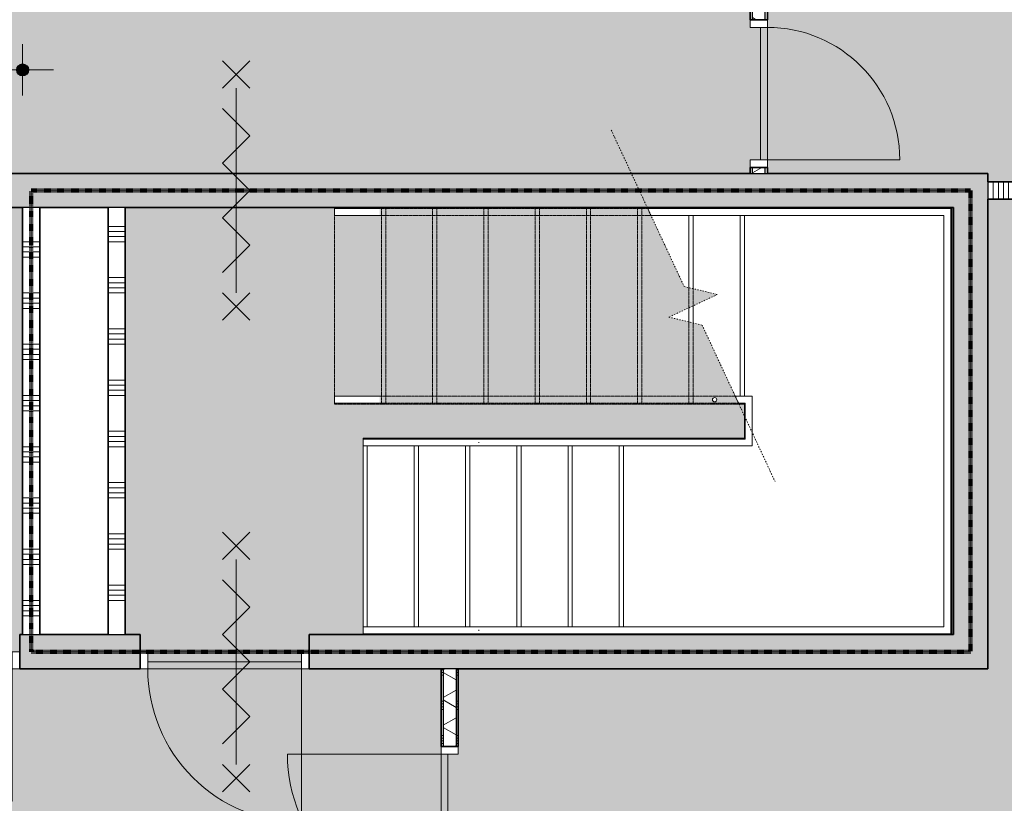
# Model space of a CAD drawing. Header units: millimetres. Extents: x 78984 to 109533, y 218 to 35070.
# Tile 26 of 28: x 99830 to 105595, y 24378 to 28966. Entities that reach past the tile are written whole.
import ezdxf

# ---------------------------------------------------------------- set-up
doc = ezdxf.new("R2010")
doc.units = ezdxf.units.MM
for name, pattern in [('Dash dot', [15.875, 6.35, -4.7625, 0, -4.7625]), ('dash fine', [1.53, 1, -0.53]), ('dash-dash', [6, 3, -1, 1, -1]), ('Hidden', [4, 2, -2])]:
    doc.linetypes.add(name, pattern=pattern)
for name, color, linetype, lineweight in [('A-ANNO-DIMS', 211, 'Continuous', 9), ('A-ANNO-DIMS-100', 211, 'Continuous', 9), ('A-AREA-PATT', 32, 'Continuous', 9), ('A-DETL', 90, 'Continuous', 13), ('A-DOOR', 31, 'Continuous', 18), ('A-DOOR-FRAM', 31, 'Continuous', 13), ('A-FLOR-HRAL', 11, 'Continuous', 13), ('A-WALL', 113, 'Continuous', 18), ('A-WALL-PATT', 111, 'Continuous', 35), ('I-WALL', 2, 'Continuous', 18), ('S-STRS', 31, 'Continuous', 13), ('S-STRS-MBND', 31, 'dash fine', 9)]:
    doc.layers.add(name, color=color, linetype=linetype, lineweight=lineweight)
doc.styles.add('Arial', font='arial.ttf', dxfattribs={"height": 180})
doc.dimstyles.new('1_8mm', dxfattribs={"dimscale": 304.8, "dimtxt": 183.646692, "dimasz": 0.918635, "dimexe": 0.492126, "dimexo": 0.0625, "dimgap": 0.059055, "dimtad": 1, "dimdec": 0, "dimrnd": 5, "dimzin": 0, "dimdsep": 46, "dimtxsty": 'Arial', "dimblk1": 'DOTSMALL', "dimblk2": 'DOTSMALL', "dimsah": 1, "dimcen": 0.09, "dimdle": 0.590551, "dimazin": 0, "dimtfac": 1, "dimtdec": 4, "dimtix": 1, "dimtmove": 0, "dimatfit": 3, "dimfxl": 0.492126, "dimfxlon": 1, "dimtvp": 1, "dimtolj": 1, "dimtzin": 0, "dimlwd": 13, "dimlwe": 13, "dimarcsym": 2})
pattern_1 = [(0, (102297.75, 15775.7), (0, 200), []), (0, (102297.75, 15759.7), (0, 200), []), (0, (102297.75, 15743.7), (0, 200), []), (0, (102297.75, 15727.7), (0, 200), [])]
pattern_2 = [(180, (104207.75, 30705.71), (6e-13, -200), []), (180, (104207.75, 30721.71), (6e-13, -200), []), (180, (104207.75, 30737.71), (6e-13, -200), []), (180, (104207.75, 30753.71), (6e-13, -200), [])]

# ---------------------------------------------------------------- blocks, each defined once
blk = doc.blocks.new('Top Rail Type - Top Rail_Internal_-7605105-plot_02')
at = {"layer": 'A-FLOR-HRAL'}
for p, q in [((101943.5, 27860.4), (101673, 27860.4)), ((101673, 27820.4), (101943.5, 27820.4))]:
    blk.add_line(p, q, dxfattribs=at)
at = {"layer": 'A-FLOR-HRAL', "flags": 128}
blk.add_lwpolyline([(101673, 27838.4), (101673, 27840.4), (101673, 27842.4)], dxfattribs=at)
blk = doc.blocks.new('Top Rail Type - Top Rail_Internal_-V15-plot_02')
at = {"layer": 'A-FLOR-HRAL'}
for p, q in [((101673, 27820.4), (101673, 27860.4)), ((101938.7, 27860.4), (101673, 27860.4)), ((101938.7, 27820.4), (101673, 27820.4))]:
    blk.add_line(p, q, dxfattribs=at)
blk = doc.blocks.new('Top Rail Type - Top Rail_Internal_-7605121-plot_02')
at = {"layer": 'A-FLOR-HRAL'}
for p, q in [((101943.5, 26761), (101673, 26761)), ((101673, 26721), (101943.5, 26721))]:
    blk.add_line(p, q, dxfattribs=at)
at = {"layer": 'A-FLOR-HRAL', "flags": 128}
blk.add_lwpolyline([(101673, 26739), (101673, 26741), (101673, 26743)], dxfattribs=at)
blk = doc.blocks.new('Top Rail Type - Top Rail_Internal_-V16-plot_02')
at = {"layer": 'A-FLOR-HRAL'}
for p, q in [((101673, 26721), (101673, 26761)), ((101938.7, 26761), (101673, 26761)), ((101938.7, 26721), (101673, 26721))]:
    blk.add_line(p, q, dxfattribs=at)
blk = doc.blocks.new('Railing - 25mm-7604650-plot_02')
at = {"layer": 'A-FLOR-HRAL'}
for start, end in [(360, 180), (180, 360)]:
    blk.add_arc((0, 0), 12.5, start, end, dxfattribs=at)
blk = doc.blocks.new('Railing - Railing-7605183-plot_02')
at = {"extrusion": (0, 0, -1), "zscale": -1, "rotation": 90.00000000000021}
blk.add_blockref('Railing - 25mm-7604650-plot_02', (-103898.4, 26741), dxfattribs=at)
blk = doc.blocks.new('Top Rail Type - Top Rail_Internal_-7605196-plot_02')
at = {"layer": 'A-FLOR-HRAL'}
for p, q in [((102556, 25411.3), (101840.6, 25411.3)), ((101840.6, 25371.3), (102556, 25371.3))]:
    blk.add_line(p, q, dxfattribs=at)
at = {"layer": 'A-FLOR-HRAL', "flags": 128}
for points in [[(101840.6, 25389.3), (101840.6, 25391.3), (101840.6, 25393.3)], [(102518.1, 25393.9), (102517.7, 25391.3), (102518.1, 25388.6)]]:
    blk.add_lwpolyline(points, dxfattribs=at)
blk = doc.blocks.new('Top Rail Type - Top Rail_Internal_-V17-plot_02')
at = {"layer": 'A-FLOR-HRAL', "linetype": 'dash fine'}
for p, q in [((101673, 27820.4), (101673, 27860.4)), ((103507.3, 27860.4), (101673, 27860.4)), ((103525.9, 27820.4), (101673, 27820.4))]:
    blk.add_line(p, q, dxfattribs=at)
at = {"layer": 'A-FLOR-HRAL'}
for p, q in [((103507.3, 27860.4), (103525.9, 27820.4)), ((104373, 27860.4), (103507.3, 27860.4)), ((105281.5, 27860.4), (104373, 27860.4)), ((105281.5, 25371.3), (105281.5, 27860.4)), ((104373, 27820.4), (103525.9, 27820.4)), ((105241.5, 27820.4), (104373, 27820.4)), ((105241.5, 25411.3), (105241.5, 27820.4)), ((101840.6, 25411.3), (101840.6, 25371.3)), ((101840.6, 25411.3), (103340.6, 25411.3)), ((101840.6, 25371.3), (103340.6, 25371.3)), ((103340.6, 25411.3), (105241.5, 25411.3)), ((103340.6, 25371.3), (105281.5, 25371.3))]:
    blk.add_line(p, q, dxfattribs=at)
blk = doc.blocks.new('Top Rail Type - Top Rail_Internal_-7605212-plot_02')
at = {"layer": 'A-FLOR-HRAL'}
for p, q in [((102556, 26510.2), (101840.6, 26510.2)), ((101840.6, 26470.2), (102556, 26470.2))]:
    blk.add_line(p, q, dxfattribs=at)
at = {"layer": 'A-FLOR-HRAL', "flags": 128}
for points in [[(101840.6, 26488.2), (101840.6, 26490.2), (101840.6, 26492.2)], [(102518.1, 26492.9), (102517.7, 26490.2), (102518.1, 26487.6)]]:
    blk.add_lwpolyline(points, dxfattribs=at)
blk = doc.blocks.new('Top Rail Type - Top Rail_Internal_-V18-plot_02')
at = {"layer": 'A-FLOR-HRAL', "linetype": 'dash fine'}
for p, q in [((101673, 26721), (101673, 26761)), ((104020, 26761), (101673, 26761)), ((104038.6, 26721), (101673, 26721))]:
    blk.add_line(p, q, dxfattribs=at)
at = {"layer": 'A-FLOR-HRAL'}
for p, q in [((104020, 26761), (104038.6, 26721)), ((104118.4, 26761), (104020, 26761)), ((104118.4, 26470.2), (104118.4, 26761)), ((104078.4, 26721), (104038.6, 26721)), ((104078.4, 26510.2), (104078.4, 26721)), ((101840.6, 26510.2), (101840.6, 26470.2)), ((101840.6, 26510.2), (103340.6, 26510.2)), ((101840.6, 26470.2), (103340.6, 26470.2)), ((103340.6, 26510.2), (104078.4, 26510.2)), ((103340.6, 26470.2), (104118.4, 26470.2))]:
    blk.add_line(p, q, dxfattribs=at)
blk = doc.blocks.new('200_32_ISR_deur_binnen - dagmaat 0800x2300-7586887-plot_02')
at = {"layer": 'A-DOOR', "lineweight": 13}
blk.add_hatch(color=256, dxfattribs=at).paths.add_polyline_path([(-387.5, 100), (-387.5, 60), (387.5, 60), (387.5, 100)])
for p, q in [((-387.5, 100), (-387.5, 875)), ((-387.5, 100), (387.5, 100)), ((-387.5, 100), (-387.5, 60)), ((387.5, 100), (-387.5, 100)), ((-387.5, 60), (387.5, 60)), ((387.5, 60), (387.5, 100))]:
    blk.add_line(p, q, dxfattribs=at)
at = {"layer": 'A-DOOR', "linetype": 'Hidden', "lineweight": 13}
blk.add_line((-387.5, 60), (387.5, 60), dxfattribs=at)
at = {"layer": 'A-DOOR', "lineweight": 13}
blk.add_arc((-387.5, 100), 775, 360, 90, dxfattribs=at)
at = {"layer": 'A-DOOR-FRAM'}
for p, q in [((-387.5, 100), (-432.5, 100)), ((-387.5, 0), (-387.5, 100)), ((432.5, 100), (387.5, 100)), ((387.5, 100), (387.5, 0)), ((-432.5, 0), (-387.5, 0)), ((387.5, 0), (432.5, 0))]:
    blk.add_line(p, q, dxfattribs=at)
blk = doc.blocks.new('200_32_ISR_deur_binnen - dagmaat 0900x2300-7587201-plot_02')
at = {"layer": 'A-DOOR', "lineweight": 13}
blk.add_hatch(color=256, dxfattribs=at).paths.add_polyline_path([(-450, 100), (-450, 60), (450, 60), (450, 100), (-422.8, 100)])
for p, q in [((-450, 100), (-450, 1000)), ((-450, 100), (450, 100)), ((-450, 100), (-450, 60)), ((450, 100), (-450, 100)), ((-450, 60), (450, 60)), ((450, 60), (450, 100))]:
    blk.add_line(p, q, dxfattribs=at)
at = {"layer": 'A-DOOR', "linetype": 'Hidden', "lineweight": 13}
blk.add_line((-450, 60), (450, 60), dxfattribs=at)
at = {"layer": 'A-DOOR', "lineweight": 13}
blk.add_arc((-450, 100), 900, 360, 90, dxfattribs=at)
at = {"layer": 'A-DOOR-FRAM'}
for p, q in [((-450, 100), (-495, 100)), ((-450, 0), (-450, 100)), ((495, 100), (450, 100)), ((450, 100), (450, 0)), ((-495, 0), (-450, 0)), ((450, 0), (495, 0))]:
    blk.add_line(p, q, dxfattribs=at)
blk = doc.blocks.new('200_32_ISR_deur_binnen - dagmaat 0800x2300-7616409-plot_02')
at = {"layer": 'A-DOOR', "lineweight": 13}
blk.add_hatch(color=256, dxfattribs=at).paths.add_polyline_path([(-387.5, -10), (-387.5, -50), (387.5, -50), (387.5, -10), (32, -10)])
at = {"layer": 'A-DOOR', "linetype": 'Hidden', "lineweight": 13}
blk.add_line((-387.5, -10), (387.5, -10), dxfattribs=at)
at = {"layer": 'A-DOOR', "lineweight": 13}
for p, q in [((-387.5, -10), (387.5, -10)), ((-387.5, -50), (-387.5, -10)), ((-387.5, -50), (-387.5, -825)), ((-387.5, -50), (387.5, -50)), ((387.5, -50), (-387.5, -50)), ((387.5, -10), (387.5, -50))]:
    blk.add_line(p, q, dxfattribs=at)
blk.add_arc((-387.5, -50), 775, 270, 0, dxfattribs=at)
at = {"layer": 'A-DOOR-FRAM'}
for p, q in [((-432.5, 50), (-387.5, 50)), ((-387.5, 50), (-387.5, -50)), ((387.5, -50), (387.5, 50)), ((387.5, 50), (432.5, 50)), ((-387.5, -50), (-432.5, -50)), ((432.5, -50), (387.5, -50))]:
    blk.add_line(p, q, dxfattribs=at)
blk = doc.blocks.new('Railing - Railing-7618137-plot_02')
at = {"extrusion": (0, 0, -1), "zscale": -1, "rotation": 90.00000000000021}
blk.add_blockref('Railing - 25mm-7604650-plot_02', (-103898.4, 26741), dxfattribs=at)
blk = doc.blocks.new('Top Rail Type - Top Rail_Internal_-7618150-plot_02')
at = {"layer": 'A-FLOR-HRAL'}
for p, q in [((102556, 25411.3), (101840.6, 25411.3)), ((101840.6, 25371.3), (102556, 25371.3))]:
    blk.add_line(p, q, dxfattribs=at)
at = {"layer": 'A-FLOR-HRAL', "flags": 128}
for points in [[(101840.6, 25389.3), (101840.6, 25391.3), (101840.6, 25393.3)], [(102518.1, 25393.9), (102517.7, 25391.3), (102518.1, 25388.6)]]:
    blk.add_lwpolyline(points, dxfattribs=at)
blk = doc.blocks.new('Top Rail Type - Top Rail_Internal_-V21-plot_02')
at = {"layer": 'A-FLOR-HRAL', "linetype": 'dash fine'}
for p, q in [((101673, 27820.4), (101673, 27860.4)), ((103507.3, 27860.4), (101673, 27860.4)), ((103525.9, 27820.4), (101673, 27820.4))]:
    blk.add_line(p, q, dxfattribs=at)
at = {"layer": 'A-FLOR-HRAL'}
for p, q in [((103507.3, 27860.4), (103525.9, 27820.4)), ((104373, 27860.4), (103507.3, 27860.4)), ((105281.5, 27860.4), (104373, 27860.4)), ((105281.5, 25371.3), (105281.5, 27860.4)), ((104373, 27820.4), (103525.9, 27820.4)), ((105241.5, 27820.4), (104373, 27820.4)), ((105241.5, 25411.3), (105241.5, 27820.4)), ((101840.6, 25411.3), (101840.6, 25371.3)), ((101840.6, 25411.3), (103340.6, 25411.3)), ((101840.6, 25371.3), (103340.6, 25371.3)), ((103340.6, 25411.3), (105241.5, 25411.3)), ((103340.6, 25371.3), (105281.5, 25371.3))]:
    blk.add_line(p, q, dxfattribs=at)
blk = doc.blocks.new('Top Rail Type - Top Rail_Internal_-7618166-plot_02')
at = {"layer": 'A-FLOR-HRAL'}
for p, q in [((102556, 26510.2), (101840.6, 26510.2)), ((101840.6, 26470.2), (102556, 26470.2))]:
    blk.add_line(p, q, dxfattribs=at)
at = {"layer": 'A-FLOR-HRAL', "flags": 128}
for points in [[(101840.6, 26488.2), (101840.6, 26490.2), (101840.6, 26492.2)], [(102518.1, 26492.9), (102517.7, 26490.2), (102518.1, 26487.6)]]:
    blk.add_lwpolyline(points, dxfattribs=at)
blk = doc.blocks.new('Top Rail Type - Top Rail_Internal_-V22-plot_02')
at = {"layer": 'A-FLOR-HRAL', "linetype": 'dash fine'}
for p, q in [((101673, 26721), (101673, 26761)), ((104020, 26761), (101673, 26761)), ((104038.6, 26721), (101673, 26721))]:
    blk.add_line(p, q, dxfattribs=at)
at = {"layer": 'A-FLOR-HRAL'}
for p, q in [((104020, 26761), (104038.6, 26721)), ((104118.4, 26761), (104020, 26761)), ((104118.4, 26470.2), (104118.4, 26761)), ((104078.4, 26721), (104038.6, 26721)), ((104078.4, 26510.2), (104078.4, 26721)), ((101840.6, 26510.2), (101840.6, 26470.2)), ((101840.6, 26510.2), (103340.6, 26510.2)), ((101840.6, 26470.2), (103340.6, 26470.2)), ((103340.6, 26510.2), (104078.4, 26510.2)), ((103340.6, 26470.2), (104118.4, 26470.2))]:
    blk.add_line(p, q, dxfattribs=at)
blk = doc.blocks.new('200_32_ISR_deur_binnen_dubbel - dagmaat 1800x2300-7631075-plot_02')
at = {"layer": 'A-DOOR', "lineweight": 13}
for points in [[(-900, 10), (0, 10), (0, 50), (-900, 50)], [(0, 10), (900, 10), (900, 50), (0, 50)]]:
    blk.add_hatch(color=256, dxfattribs=at).paths.add_polyline_path(points)
for p, q in [((-900, 50), (-900, 950)), ((900, 50), (900, 950)), ((-900, 50), (-39.1, 50)), ((-900, 50), (-900, 10)), ((0, 50), (-900, 50)), ((-900, 10), (0, 10)), ((900, 50), (0, 50)), ((0, 50), (0, 10)), ((0, 10), (0, 50)), ((0, 10), (900, 10)), ((900, 50), (39.1, 50)), ((900, 10), (900, 50))]:
    blk.add_line(p, q, dxfattribs=at)
at = {"layer": 'A-DOOR', "linetype": 'Hidden', "lineweight": 13}
for p, q in [((-900, 10), (-39.1, 10)), ((900, 10), (39.1, 10))]:
    blk.add_line(p, q, dxfattribs=at)
at = {"layer": 'A-DOOR', "lineweight": 13}
for centre, start, end in [((-900, 50), 360, 90), ((900, 50), 90, 180)]:
    blk.add_arc(centre, 900, start, end, dxfattribs=at)
at = {"layer": 'A-DOOR-FRAM'}
for p, q in [((-900, 50), (-945, 50)), ((-900, -50), (-900, 50)), ((945, 50), (900, 50)), ((900, 50), (900, -50)), ((-945, -50), (-900, -50)), ((900, -50), (945, -50))]:
    blk.add_line(p, q, dxfattribs=at)
blk = doc.blocks.new('DIMBLOCK27-plot_02')
at = {"layer": 'A-ANNO-DIMS-100', "lineweight": 25}
h = blk.add_hatch(color=256, dxfattribs=at)
edge = h.paths.add_edge_path()
edge.add_arc((98847.7, 28671.6), 35, 0, 360)
h = blk.add_hatch(color=256, dxfattribs=at)
edge = h.paths.add_edge_path()
edge.add_arc((99847.7, 28671.6), 35, 0, 360)
at = {"layer": 'A-ANNO-DIMS-100', "lineweight": 13}
for p, q in [((98847.7, 28671.6), (98847.7, 28821.6)), ((99847.7, 28671.6), (99847.7, 28821.6)), ((98667.7, 28671.6), (100027.7, 28671.6)), ((98847.7, 28671.6), (98847.7, 28521.6)), ((99847.7, 28671.6), (99847.7, 28521.6))]:
    blk.add_line(p, q, dxfattribs=at)
at = {"layer": 'A-ANNO-DIMS-100', "lineweight": 25}
for centre in [(98847.7, 28671.6), (99847.7, 28671.6)]:
    blk.add_circle(centre, 35, dxfattribs=at)
at = {"layer": 'A-ANNO-DIMS-100', "color": 0, "lineweight": 13, "insert": (99070.9, 28923.3), "char_height": 180, "width": 664.518, "attachment_point": 1, "line_spacing_factor": 0.941778, "style": 'Arial'}
blk.add_mtext('1000', dxfattribs=at)
blk = doc.blocks.new('_DotSmall')
at = {"color": 0, "linetype": 'ByBlock', "const_width": 0.5}
blk.add_lwpolyline([(-0.0625, 0, 1), (0.0625, 0, 1)], format="xyb", close=True, dxfattribs=at)

msp = doc.modelspace()

# ---------------------------------------------------------------- hatches: boundary and pattern name
at = {"layer": 'A-AREA-PATT'}
h = msp.add_hatch(color=9, dxfattribs=at)
h.paths.add_polyline_path([(100717.8, 6385.6), (102297.8, 6385.6), (102297.8, 6485.6), (102347.8, 6485.6), (102347.8, 7385.6), (102297.8, 7385.6), (102297.8, 11465.8), (102047.6, 11465.8), (102047.6, 12065.8), (102297.8, 12065.8), (102297.8, 12445.7), (102347.8, 12445.7), (102347.8, 13345.7), (102297.8, 13345.7), (102297.8, 13645.7), (102347.8, 13645.7), (102347.8, 14545.7), (102297.8, 14545.7), (102297.8, 17315.7), (102347.8, 17315.7), (102347.8, 18215.7), (102297.8, 18215.7), (102297.8, 19565.2), (102047.6, 19565.2), (102047.6, 20165.2), (102297.8, 20165.2), (102297.8, 25165.7), (88647.7, 25165.7), (88647.7, 27665.6), (88547.4, 27665.6), (88547.4, 28265.6), (89147.4, 28265.6), (89147.4, 28065.8), (104107.8, 28065.8), (104107.8, 28145.8), (104157.8, 28145.8), (104157.8, 28920.8), (104107.8, 28920.8), (104107.8, 29265.7), (99707.8, 29265.7), (99707.8, 29315.7), (98932.8, 29315.7), (98932.8, 29265.7), (94282.8, 29265.7), (94282.8, 29315.7), (93507.8, 29315.7), (93507.8, 29265.7), (93207.8, 29265.7), (93207.8, 29315.7), (92432.8, 29315.7), (92432.8, 29265.7), (87907.8, 29265.7), (87907.8, 33279.8), (87957.8, 33279.8), (87957.8, 33345.7), (86197.8, 33345.7), (86197.8, 33245.7), (86147.8, 33245.7), (86147.8, 32345.7), (86197.8, 32345.7), (86197.8, 27185.8), (86147.8, 27185.8), (86147.8, 26285.8), (86197.8, 26285.8), (86197.8, 25985.8), (86147.8, 25985.8), (86147.8, 25085.8), (86197.8, 25085.8), (86197.8, 22510.7), (86147.8, 22510.7), (86147.8, 21610.7), (86197.8, 21610.7), (86197.8, 20165.8), (86447.8, 20165.8), (86447.8, 19565.8), (86197.8, 19565.8), (86197.8, 16350.7), (86147.8, 16350.7), (86147.8, 15450.7), (86197.8, 15450.7), (86197.8, 15260.7), (86147.8, 15260.7), (86147.8, 14360.7), (86197.8, 14360.7), (86197.8, 12065.8), (86447.8, 12065.8), (86447.8, 11465.8), (86197.8, 11465.8), (86197.8, 7485.7), (86147.8, 7485.7), (86147.8, 6585.7), (86197.8, 6585.7), (86196.9, 6451.8), (86147.8, 6451.8), (86147.8, 6385.6), (88647.7, 6385.6), (88647.7, 14015.7), (90447.7, 14015.7), (90447.7, 13965.7), (91347.7, 13965.7), (91347.7, 14015.7), (91647.7, 14015.7), (91647.7, 13965.7), (92547.7, 13965.7), (92547.7, 14015.7), (94347.7, 14015.7), (94347.7, 10065.7), (96777.8, 10065.7), (96777.8, 10665.7), (96827.8, 10665.7), (96827.8, 11565.7), (96777.8, 11565.7), (96777.8, 14015.7), (100677.8, 14015.7), (100677.8, 6385.6)])
h.paths.add_polyline_path([(88697.7, 8140.6), (88697.7, 8915.6), (88687.7, 8915.6), (88687.7, 8140.6)])
h.paths.add_polyline_path([(88687.7, 9910.7), (88697.7, 9910.7), (88697.7, 10685.7), (88687.7, 10685.7), (88687.7, 10563.1)])
h.paths.add_polyline_path([(95292.7, 9965.7), (96192.7, 9965.7), (96192.7, 10025.7), (94392.7, 10025.7), (94392.7, 9965.7)])
h.paths.add_polyline_path([(99177.8, 13965.7), (99177.8, 13975.7), (98277.8, 13975.7), (98277.8, 13965.7), (98564.8, 13965.7)])
h.paths.add_polyline_path([(100295.5, 15515.8), (100100.3, 15515.8), (100100.3, 15565.8), (99200.3, 15565.8), (99200.3, 15515.8), (96369.2, 15515.8), (96369.2, 15565.8), (95469.2, 15565.8), (95469.2, 15515.8), (94079.8, 15515.8), (94079.8, 15565.8), (93179.8, 15565.8), (93179.8, 15515.8), (91929.8, 15515.8), (91929.8, 15565.8), (91029.8, 15565.8), (91029.8, 15515.8), (89692.7, 15515.8), (89692.7, 15565.8), (88792.7, 15565.8), (88792.7, 15515.8), (88647.7, 15515.8), (88647.7, 23515.8), (88792.7, 23515.8), (88792.7, 23465.8), (89692.7, 23465.8), (89692.7, 23515.8), (91029.8, 23515.8), (91029.8, 23465.8), (91929.8, 23465.8), (91929.8, 23515.8), (93179.8, 23515.8), (93179.8, 23465.8), (94079.8, 23465.8), (94079.8, 23515.8), (95469.2, 23515.8), (95469.2, 23465.8), (96369.2, 23465.8), (96369.2, 23515.8), (99200.3, 23515.8), (99200.3, 23465.8), (100100.3, 23465.8), (100100.3, 23515.8), (100334.8, 23515.8), (100334.6, 15515.8), (100322.3, 15515.8)])
h.paths.add_polyline_path([(102337.8, 22865.5), (102347.8, 22865.5), (102347.8, 24665.5), (102337.8, 24665.5), (102337.8, 23465.8)])
h.paths.add_polyline_path([(101453, 25205.7), (101480.3, 25205.7), (101480.3, 25265.7), (100580.3, 25265.7), (100580.3, 25205.7)])
h.paths.add_polyline_path([(99010.4, 25205.7), (99785.4, 25205.7), (99785.4, 25265.7), (99010.4, 25265.7)])
h.paths.add_polyline_path([(95676.5, 25205.7), (95935.2, 25205.7), (95935.2, 25265.7), (95160.2, 25265.7), (95160.2, 25205.7), (95284.8, 25205.7)])
h.paths.add_polyline_path([(93357.8, 28015.8), (93747.2, 28015.8), (93747.2, 28025.8), (92847.2, 28025.8), (92847.2, 28015.8)])
h.paths.add_polyline_path([(90097.3, 28015.8), (90097.3, 28025.8), (89197.3, 28025.8), (89197.3, 28015.8), (89900, 28015.8)])
h = msp.add_hatch(color=9, dxfattribs=at)
h.paths.add_polyline_path([(107727.7, 27965.7), (107727.7, 33345.7), (104207.8, 33345.7), (104207.8, 28065.8), (105497.8, 28065.8), (105497.8, 28015.7), (107661.8, 28015.7), (107661.8, 27965.7)])
h.paths.add_polyline_path([(104157.8, 28145.8), (104167.8, 28145.8), (104167.8, 28920.8), (104157.8, 28920.8)])
msp.add_hatch(color=41, dxfattribs=at).paths.add_polyline_path([(105397.8, 20774.7), (107727.8, 20774.7), (107727.7, 27965.7), (107661.8, 27965.7), (107661.8, 27915.7), (105497.8, 27915.7), (105497.8, 25165.7), (102397.8, 25165.7), (102397.8, 24665.5), (102347.8, 24665.5), (102347.8, 22865.5), (102397.8, 22865.5), (102397.8, 20774.7)])
h = msp.add_hatch(color=254, dxfattribs=at)
h.paths.add_polyline_path([(99830.4, 25265.7), (99830.4, 25365.7), (99847.7, 25365.7), (99847.7, 27865.8), (98847.7, 27865.8), (98847.7, 25365.7), (98965.4, 25365.7), (98965.4, 25265.7), (99785.4, 25265.7)])
h.paths.add_polyline_path([(98807.7, 25608.1), (98807.7, 26383.1), (98797.7, 26383.1), (98797.7, 25608.1)])
h.paths.add_polyline_path([(98797.7, 26928.1), (98807.7, 26928.1), (98807.7, 27703.1), (98797.7, 27703.1)])
h = msp.add_hatch(color=9, dxfattribs=at)
h.paths.add_polyline_path([(101525.3, 25265.7), (101525.3, 25365.7), (105297.8, 25366.7), (105297.8, 27865.8), (105286.9, 27865.8), (105286.9, 25365.9), (101840.6, 25366.7), (101840.6, 26515.6), (104073, 26515.6), (104073, 26715.6), (104041.1, 26715.6), (103825.8, 27177.4), (103631.3, 27224.7), (103914.6, 27356.8), (103720.1, 27404), (103504.8, 27865.8), (100447.8, 27865.8), (100447.8, 25365.7), (100535.3, 25365.7), (100535.3, 25265.7), (101480.3, 25265.7)])
h.paths.add_polyline_path([(101814, 26721), (101673, 26721.7), (101673, 26761), (101938.2, 26761), (101938.2, 26721), (101900.4, 26721)])
h.paths.add_polyline_path([(103898.4, 26728.5), (103892.9, 26729.7), (103888.6, 26733.2), (103886.2, 26738.2), (103886.2, 26743.8), (103888.6, 26748.8), (103892.9, 26752.3), (103898.4, 26753.5), (103903.8, 26752.3), (103908.1, 26748.8), (103910.5, 26743.8), (103910.5, 26738.2), (103908.1, 26733.2), (103903.8, 26729.7)])
h.paths.add_polyline_path([(101900.4, 27820.4), (101673, 27821.1), (101673, 27860.4), (101938.2, 27860.4), (101938.2, 27820.4), (101901.2, 27820.4)])
at = {"layer": 'A-WALL-PATT', "lineweight": 9}
h = msp.add_hatch(dxfattribs=at)
h.set_pattern_fill('FP_23', color=256, angle=90, style=0, pattern_type=2)
h.set_pattern_definition(pattern_2)
h.paths.add_polyline_path([(104120.3, 28065.8), (104120.3, 28100.8), (104107.8, 28100.8), (104107.8, 28065.8)])
h.paths.add_polyline_path([(104107.8, 28965.8), (104120.3, 28965.8), (104120.3, 29278.2), (104107.8, 29278.2), (104107.8, 29265.7)])
h.paths.add_polyline_path([(104107.8, 29353.2), (104120.3, 29353.2), (104120.3, 33345.7), (104107.8, 33345.7), (104107.8, 29365.7)])
h = msp.add_hatch(dxfattribs=at)
h.set_pattern_fill('FP_24', color=256, angle=60, style=0, pattern_type=2)
h.set_pattern_definition([(150, (104207.75, 30705.71), (-70, -121.2436), []), (210, (104207.75, 30705.71), (70, -121.2436), [])])
h.paths.add_polyline_path([(104120.3, 28065.8), (104195.3, 28065.8), (104195.3, 28100.8), (104120.3, 28100.8)])
h.paths.add_polyline_path([(104195.3, 28965.8), (104195.3, 33345.7), (104120.3, 33345.7), (104120.3, 28965.8)])
h = msp.add_hatch(dxfattribs=at)
h.set_pattern_fill('FP_23', color=256, angle=90, style=0, pattern_type=2)
h.set_pattern_definition(pattern_2)
h.paths.add_polyline_path([(104207.8, 28065.8), (104207.8, 28100.8), (104195.3, 28100.8), (104195.3, 28065.8)])
h.paths.add_polyline_path([(104195.3, 28965.8), (104207.8, 28965.8), (104207.8, 33345.7), (104195.3, 33345.7), (104195.3, 33023.8)])
at = {"layer": 'A-WALL-PATT', "lineweight": 18}
for points in [[(104882.8, 27865.8), (105297.8, 27865.8), (105297.8, 28065.8), (93797.2, 28065.8), (93797.2, 27865.8), (104702.3, 27865.8)], [(105497.8, 25365.7), (105497.8, 28065.8), (105297.8, 28065.8), (105297.8, 25365.7)]]:
    msp.add_hatch(color=256, dxfattribs=at).paths.add_polyline_path(points)
at = {"layer": 'A-WALL-PATT', "lineweight": 9}
h = msp.add_hatch(dxfattribs=at)
h.set_pattern_fill('FP_36', color=256, angle=90, style=0, pattern_type=2)
h.set_pattern_definition([(90, (106729.78, 27915.65), (-300, -1e-12), []), (90, (106759.78, 27915.65), (-300, -1e-12), []), (90, (106789.78, 27915.65), (-300, -1e-12), []), (90, (106819.78, 27915.65), (-300, -1e-12), [])])
h.paths.add_polyline_path([(107661.8, 27915.7), (107661.8, 28015.7), (105497.8, 28015.7), (105497.8, 27915.7), (107229.5, 27915.7)])
h = msp.add_hatch(dxfattribs=at)
h.set_pattern_fill('FP_83', color=256, angle=90, style=0, pattern_type=2)
h.set_pattern_definition([(0, (99847.74, 26465.76), (0, 300), []), (0, (99847.74, 26435.76), (0, 300), []), (0, (99847.74, 26405.76), (0, 300), []), (0, (99847.74, 26375.76), (0, 300), [])])
h.paths.add_polyline_path([(99947.7, 25365.7), (99947.7, 27865.8), (99847.7, 27865.8), (99847.7, 25365.7)])
h = msp.add_hatch(dxfattribs=at)
h.set_pattern_fill('FP_84', color=256, angle=90, style=0, pattern_type=2)
h.set_pattern_definition([(180, (100447.75, 26765.76), (-4e-14, -300), []), (180, (100447.75, 26795.76), (-4e-14, -300), []), (180, (100447.75, 26825.76), (-4e-14, -300), []), (180, (100447.75, 26855.76), (-4e-14, -300), [])])
h.paths.add_polyline_path([(100447.8, 25365.7), (100447.8, 27865.8), (100347.8, 27865.8), (100347.8, 25365.7)])
at = {"layer": 'A-WALL-PATT', "lineweight": 18}
h = msp.add_hatch(color=256, dxfattribs=at)
h.paths.add_polyline_path([(105497.8, 25165.7), (105497.8, 25365.7), (101525.3, 25365.7), (101525.3, 25165.7), (105297.8, 25165.7)])
h.paths.add_polyline_path([(100447.8, 25165.7), (100535.3, 25165.7), (100535.3, 25365.7), (99830.4, 25365.7), (99830.4, 25165.7), (100347.8, 25165.7)])
h.paths.add_polyline_path([(98747.7, 25165.7), (98965.4, 25165.7), (98965.4, 25365.7), (95980.2, 25365.7), (95980.2, 25165.7), (98564.8, 25165.7)])
h.paths.add_polyline_path([(94897.7, 25165.7), (95115.2, 25165.7), (95115.2, 25365.7), (93997.2, 25365.7), (93997.2, 25165.7), (94232.4, 25165.7)])
at = {"layer": 'A-WALL-PATT', "lineweight": 9}
h = msp.add_hatch(dxfattribs=at)
h.set_pattern_fill('FP_5', color=256, angle=90, style=0, pattern_type=2)
h.set_pattern_definition(pattern_1)
h.paths.add_polyline_path([(102310.3, 6385.6), (102310.3, 6440.6), (102297.8, 6440.6), (102297.8, 6385.6)])
h.paths.add_polyline_path([(102310.3, 7430.6), (102310.3, 12400.7), (102297.8, 12400.7), (102297.8, 7430.6)])
h.paths.add_polyline_path([(102310.3, 13390.7), (102310.3, 13600.7), (102297.8, 13600.7), (102297.8, 13390.7)])
h.paths.add_polyline_path([(102310.3, 14590.7), (102310.3, 17270.7), (102297.8, 17270.7), (102297.8, 14590.7)])
h.paths.add_polyline_path([(102297.8, 18260.7), (102310.3, 18260.7), (102310.3, 22820.5), (102297.8, 22820.5), (102297.8, 18730.6)])
h.paths.add_polyline_path([(102297.8, 24710.5), (102310.3, 24710.5), (102310.3, 25165.7), (102297.8, 25165.7), (102297.8, 24856.3)])
h = msp.add_hatch(dxfattribs=at)
h.set_pattern_fill('FP_6', color=256, angle=60, style=0, pattern_type=2)
h.set_pattern_definition([(330, (102297.75, 15775.7), (70, 121.2436), []), (30, (102297.75, 15775.7), (-70, 121.2436), [])])
h.paths.add_polyline_path([(102385.3, 6385.6), (102385.3, 6440.6), (102310.3, 6440.6), (102310.3, 6385.6)])
h.paths.add_polyline_path([(102385.3, 7430.6), (102385.3, 12400.7), (102310.3, 12400.7), (102310.3, 7430.6)])
h.paths.add_polyline_path([(102310.3, 13390.7), (102385.3, 13390.7), (102385.3, 13600.7), (102310.3, 13600.7)])
h.paths.add_polyline_path([(102385.3, 14590.7), (102385.3, 17270.7), (102310.3, 17270.7), (102310.3, 14590.7)])
h.paths.add_polyline_path([(102310.3, 18260.7), (102385.3, 18260.7), (102385.3, 22820.5), (102310.3, 22820.5), (102310.3, 18730.6)])
h.paths.add_polyline_path([(102310.3, 24710.5), (102385.3, 24710.5), (102385.3, 25165.7), (102310.3, 25165.7), (102310.3, 24856.3)])
h = msp.add_hatch(dxfattribs=at)
h.set_pattern_fill('FP_5', color=256, angle=90, style=0, pattern_type=2)
h.set_pattern_definition(pattern_1)
h.paths.add_polyline_path([(102397.8, 6385.6), (102397.8, 6440.6), (102385.3, 6440.6), (102385.3, 6385.6)])
h.paths.add_polyline_path([(102397.8, 7430.6), (102397.8, 9918.2), (102385.3, 9918.2), (102385.3, 7430.6)])
h.paths.add_polyline_path([(102385.3, 9993.2), (102397.8, 9993.2), (102397.8, 12400.7), (102385.3, 12400.7)])
h.paths.add_polyline_path([(102385.3, 13390.7), (102397.8, 13390.7), (102397.8, 13458.2), (102385.3, 13458.2)])
h.paths.add_polyline_path([(102397.8, 13533.2), (102397.8, 13600.7), (102385.3, 13600.7), (102385.3, 13533.2)])
h.paths.add_polyline_path([(102385.3, 14590.7), (102397.8, 14590.7), (102397.8, 17128.2), (102385.3, 17128.2), (102385.3, 14646.9)])
h.paths.add_polyline_path([(102385.3, 17203.2), (102397.8, 17203.2), (102397.8, 17270.7), (102385.3, 17270.7)])
h.paths.add_polyline_path([(102385.3, 18260.7), (102397.8, 18260.7), (102397.8, 20687.2), (102385.3, 20687.2), (102385.3, 18730.6)])
h.paths.add_polyline_path([(102397.8, 20762.2), (102397.8, 22820.5), (102385.3, 22820.5), (102385.3, 20762.2)])
h.paths.add_polyline_path([(102385.3, 24710.5), (102397.8, 24710.5), (102397.8, 25165.7), (102385.3, 25165.7), (102385.3, 24856.3)])

# ---------------------------------------------------------------- linework, layer by layer
at = {"layer": 'A-DETL'}
for p, q in [((101017.7, 28725.8), (101177.7, 28565.8)), ((101177.7, 28725.8), (101017.7, 28565.8)), ((101097.7, 28565.8), (101097.7, 27365.8)), ((101017.7, 28445.8), (101177.7, 28285.8)), ((101017.7, 28125.8), (101177.7, 28285.8)), ((101017.7, 28125.8), (101177.7, 27965.8)), ((101017.7, 27805.8), (101177.7, 27965.8)), ((101017.7, 27805.8), (101177.7, 27645.8)), ((101017.7, 27485.8), (101177.7, 27645.8)), ((101017.7, 27365.8), (101177.7, 27205.8)), ((101177.7, 27365.8), (101017.7, 27205.8)), ((101017.7, 25965.7), (101177.7, 25805.7)), ((101177.7, 25965.7), (101017.7, 25805.7)), ((101097.7, 25805.7), (101097.7, 24605.7)), ((101017.7, 25685.7), (101177.7, 25525.7)), ((101017.7, 25365.7), (101177.7, 25525.7)), ((101017.7, 25365.7), (101177.7, 25205.7)), ((101017.7, 25045.7), (101177.7, 25205.7)), ((101017.7, 25045.7), (101177.7, 24885.7)), ((101017.7, 24725.7), (101177.7, 24885.7)), ((101017.7, 24605.7), (101177.7, 24445.7)), ((101177.7, 24605.7), (101017.7, 24445.7))]:
    msp.add_line(p, q, dxfattribs=at)
at = {"layer": 'A-DETL', "linetype": 'dash-dash', "lineweight": 100}
for p, q in [((99897.7, 27965.8), (105397.8, 27965.8)), ((99897.7, 25265.7), (99897.7, 27965.8)), ((105397.8, 27965.8), (105397.8, 25265.7)), ((105397.8, 25265.7), (99897.7, 25265.7))]:
    msp.add_line(p, q, dxfattribs=at)
at = {"layer": 'A-WALL', "lineweight": 25}
for p, q in [((104195.3, 28965.8), (104195.3, 33345.7)), ((104120.3, 28965.8), (104120.3, 29278.2)), ((104120.3, 28065.8), (104120.3, 28100.8)), ((104195.3, 28065.8), (104195.3, 28100.8)), ((104107.8, 28065.8), (104207.8, 28065.8)), ((105497.8, 28015.7), (105497.8, 27915.7)), ((99947.7, 27865.8), (99847.7, 27865.8)), ((100447.8, 27865.8), (100347.8, 27865.8)), ((99847.7, 25365.7), (99947.7, 25365.7)), ((100347.8, 25365.7), (100447.8, 25365.7)), ((102397.8, 25165.7), (102297.8, 25165.7)), ((102310.3, 25165.7), (102310.3, 24710.5)), ((102385.3, 25165.7), (102385.3, 24710.5))]:
    msp.add_line(p, q, dxfattribs=at)
at = {"layer": 'A-WALL', "lineweight": 35}
for p, q in [((104107.8, 28065.8), (93797.2, 28065.8)), ((105497.8, 28065.8), (104207.8, 28065.8)), ((105497.8, 28015.7), (105497.8, 28065.8)), ((105497.8, 25165.7), (105497.8, 27915.7)), ((98847.7, 27865.8), (99847.7, 27865.8)), ((99947.7, 27865.8), (100347.8, 27865.8)), ((100447.8, 27865.8), (105297.8, 27865.8)), ((105297.8, 27865.8), (105297.8, 25365.7)), ((99847.7, 25365.7), (99830.4, 25365.7)), ((99830.4, 25365.7), (99830.4, 25165.7)), ((100347.8, 25365.7), (99947.7, 25365.7)), ((100535.3, 25365.7), (100447.8, 25365.7)), ((100535.3, 25165.7), (100535.3, 25365.7)), ((105297.8, 25365.7), (101525.3, 25365.7)), ((101525.3, 25365.7), (101525.3, 25165.7)), ((99830.4, 25165.7), (100535.3, 25165.7)), ((101525.3, 25165.7), (102297.8, 25165.7)), ((102397.8, 25165.7), (105497.8, 25165.7))]:
    msp.add_line(p, q, dxfattribs=at)
at = {"layer": 'I-WALL', "lineweight": 35}
for p, q in [((104207.8, 28965.8), (104207.8, 33345.7)), ((104107.8, 29265.7), (104107.8, 28965.8)), ((104107.8, 28965.8), (104207.8, 28965.8)), ((104107.8, 28100.8), (104107.8, 28065.8)), ((104207.8, 28100.8), (104107.8, 28100.8)), ((104207.8, 28065.8), (104207.8, 28100.8)), ((107661.8, 28015.7), (105497.8, 28015.7)), ((105497.8, 27915.7), (107661.8, 27915.7)), ((99847.7, 27865.8), (99847.7, 25365.7)), ((99947.7, 25365.7), (99947.7, 27865.8)), ((100347.8, 27865.8), (100347.8, 25365.7)), ((100447.8, 25365.7), (100447.8, 27865.8)), ((102297.8, 25165.7), (102297.8, 24710.5)), ((102397.8, 24710.5), (102397.8, 25165.7)), ((102297.8, 24710.5), (102397.8, 24710.5))]:
    msp.add_line(p, q, dxfattribs=at)
at = {"layer": 'S-STRS'}
for p, q in [((103748, 27860.4), (103748, 27865.8)), ((103748, 27860.4), (103748, 27865.8)), ((103773, 27860.4), (103773, 27865.8)), ((103773, 27860.4), (103773, 27865.8)), ((104048, 27860.4), (104048, 27865.8)), ((104048, 27860.4), (104048, 27865.8)), ((104073, 27860.4), (104073, 27865.8)), ((104073, 27860.4), (104073, 27865.8)), ((105286.9, 25365.9), (105286.9, 27865.8)), ((105286.9, 25365.9), (105286.9, 27865.8)), ((103748, 27397.2), (103748, 27820.4)), ((103748, 27397.2), (103748, 27820.4)), ((103773, 27391.2), (103773, 27820.4)), ((103773, 27391.2), (103773, 27820.4)), ((104048, 26761), (104048, 27820.4)), ((104048, 26761), (104048, 27820.4)), ((104073, 26761), (104073, 27820.4)), ((104073, 26761), (104073, 27820.4)), ((103748, 27196.3), (103748, 27279.1)), ((103748, 27196.3), (103748, 27279.1)), ((103773, 27190.3), (103773, 27290.7)), ((103773, 27190.3), (103773, 27290.7)), ((104073, 26715.6), (104041.1, 26715.6)), ((104073, 26715.6), (104041.1, 26715.6)), ((104048, 26715.6), (104048, 26721)), ((104048, 26715.6), (104048, 26721)), ((104073, 26715.6), (104073, 26721)), ((104073, 26715.6), (104073, 26721)), ((104073, 26715.6), (104073, 26515.6)), ((104073, 26715.6), (104073, 26515.6)), ((101840.6, 26515.6), (101840.6, 26510.2)), ((101840.6, 26515.6), (102140.6, 26515.6)), ((101840.6, 26515.6), (101840.6, 26510.2)), ((101840.6, 26515.6), (102140.6, 26515.6)), ((101840.6, 26470.2), (101840.6, 25411.3)), ((101840.6, 26470.2), (101840.6, 25411.3)), ((101865.6, 26515.6), (101865.6, 26510.2)), ((101865.6, 26515.6), (101865.6, 26510.2)), ((101865.6, 26470.2), (101865.6, 25411.3)), ((101865.6, 26470.2), (101865.6, 25411.3)), ((102140.6, 26515.6), (102440.6, 26515.6)), ((102140.6, 26515.6), (102140.6, 26510.2)), ((102140.6, 26515.6), (102440.6, 26515.6)), ((102140.6, 26515.6), (102140.6, 26510.2)), ((102140.6, 26470.2), (102140.6, 25411.3)), ((102140.6, 26470.2), (102140.6, 25411.3)), ((102165.6, 26515.6), (102165.6, 26510.2)), ((102165.6, 26515.6), (102165.6, 26510.2)), ((102165.6, 26470.2), (102165.6, 25411.3)), ((102165.6, 26470.2), (102165.6, 25411.3)), ((102440.6, 26515.6), (102740.6, 26515.6)), ((102440.6, 26515.6), (102440.6, 26510.2)), ((102440.6, 26515.6), (102740.6, 26515.6)), ((102440.6, 26515.6), (102440.6, 26510.2)), ((102440.6, 26470.2), (102440.6, 25411.3)), ((102440.6, 26470.2), (102440.6, 25411.3)), ((102465.6, 26515.6), (102465.6, 26510.2)), ((102465.6, 26515.6), (102465.6, 26510.2)), ((102465.6, 26470.2), (102465.6, 25411.3)), ((102465.6, 26470.2), (102465.6, 25411.3)), ((102740.6, 26515.6), (103040.6, 26515.6)), ((102740.6, 26515.6), (102740.6, 26510.2)), ((102740.6, 26515.6), (103040.6, 26515.6)), ((102740.6, 26515.6), (102740.6, 26510.2)), ((102740.6, 26470.2), (102740.6, 25411.3)), ((102740.6, 26470.2), (102740.6, 25411.3)), ((102765.6, 26515.6), (102765.6, 26510.2)), ((102765.6, 26515.6), (102765.6, 26510.2)), ((102765.6, 26470.2), (102765.6, 25411.3)), ((102765.6, 26470.2), (102765.6, 25411.3)), ((103040.6, 26515.6), (103340.6, 26515.6)), ((103040.6, 26515.6), (103040.6, 26510.2)), ((103040.6, 26515.6), (103340.6, 26515.6)), ((103040.6, 26515.6), (103040.6, 26510.2)), ((103040.6, 26470.2), (103040.6, 25411.3)), ((103040.6, 26470.2), (103040.6, 25411.3)), ((103065.6, 26515.6), (103065.6, 26510.2)), ((103065.6, 26515.6), (103065.6, 26510.2)), ((103065.6, 26470.2), (103065.6, 25411.3)), ((103065.6, 26470.2), (103065.6, 25411.3)), ((104073, 26515.6), (103340.6, 26515.6)), ((103340.6, 26515.6), (103340.6, 26510.2)), ((104073, 26515.6), (103340.6, 26515.6)), ((103340.6, 26515.6), (103340.6, 26510.2)), ((103340.6, 26470.2), (103340.6, 25411.3)), ((103340.6, 26470.2), (103340.6, 25411.3)), ((103365.6, 26515.6), (103365.6, 26510.2)), ((103365.6, 26515.6), (103365.6, 26510.2)), ((103365.6, 26470.2), (103365.6, 25411.3)), ((103365.6, 26470.2), (103365.6, 25411.3)), ((101840.6, 25371.3), (101840.6, 25365.9)), ((101840.6, 25371.3), (101840.6, 25365.9)), ((101840.6, 25365.9), (102140.6, 25365.9)), ((101840.6, 25365.9), (102140.6, 25365.9)), ((101865.6, 25371.3), (101865.6, 25365.9)), ((101865.6, 25371.3), (101865.6, 25365.9)), ((102140.6, 25371.3), (102140.6, 25365.9)), ((102140.6, 25371.3), (102140.6, 25365.9)), ((102140.6, 25365.9), (102440.6, 25365.9)), ((102140.6, 25365.9), (102440.6, 25365.9)), ((102165.6, 25371.3), (102165.6, 25365.9)), ((102165.6, 25371.3), (102165.6, 25365.9)), ((102440.6, 25371.3), (102440.6, 25365.9)), ((102440.6, 25371.3), (102440.6, 25365.9)), ((102440.6, 25365.9), (102740.6, 25365.9)), ((102440.6, 25365.9), (102740.6, 25365.9)), ((102465.6, 25371.3), (102465.6, 25365.9)), ((102465.6, 25371.3), (102465.6, 25365.9)), ((102740.6, 25371.3), (102740.6, 25365.9)), ((102740.6, 25371.3), (102740.6, 25365.9)), ((102740.6, 25365.9), (103040.6, 25365.9)), ((102740.6, 25365.9), (103040.6, 25365.9)), ((102765.6, 25371.3), (102765.6, 25365.9)), ((102765.6, 25371.3), (102765.6, 25365.9)), ((103040.6, 25371.3), (103040.6, 25365.9)), ((103040.6, 25371.3), (103040.6, 25365.9)), ((103040.6, 25365.9), (103340.6, 25365.9)), ((103040.6, 25365.9), (103340.6, 25365.9)), ((103065.6, 25371.3), (103065.6, 25365.9)), ((103065.6, 25371.3), (103065.6, 25365.9)), ((103340.6, 25371.3), (103340.6, 25365.9)), ((103340.6, 25371.3), (103340.6, 25365.9)), ((103340.6, 25365.9), (105286.9, 25365.9)), ((103340.6, 25365.9), (105286.9, 25365.9)), ((103365.6, 25371.3), (103365.6, 25365.9)), ((103365.6, 25371.3), (103365.6, 25365.9))]:
    msp.add_line(p, q, dxfattribs=at)
at = {"layer": 'S-STRS-MBND', "linetype": 'Dash dot', "lineweight": 13}
for p, q in [((103293.5, 28319), (103720.1, 27404)), ((103293.5, 28319), (103720.1, 27404)), ((103720.1, 27404), (103914.6, 27356.8)), ((103720.1, 27404), (103914.6, 27356.8)), ((103914.6, 27356.8), (103631.3, 27224.7)), ((103914.6, 27356.8), (103631.3, 27224.7)), ((103631.3, 27224.7), (103825.8, 27177.4)), ((103631.3, 27224.7), (103825.8, 27177.4)), ((103825.8, 27177.4), (104252.4, 26262.4)), ((103825.8, 27177.4), (104252.4, 26262.4))]:
    msp.add_line(p, q, dxfattribs=at)
at = {"layer": 'S-STRS-MBND'}
for p, q in [((101673, 26715.6), (101673, 27865.8)), ((103504.8, 27865.8), (101673, 27865.8)), ((101673, 26715.6), (101673, 27865.8)), ((103504.8, 27865.8), (101673, 27865.8)), ((101948, 26715.6), (101948, 27865.8)), ((101948, 26715.6), (101948, 27865.8)), ((101973, 26715.6), (101973, 27865.8)), ((101973, 26715.6), (101973, 27865.8)), ((102248, 26715.6), (102248, 27865.8)), ((102248, 26715.6), (102248, 27865.8)), ((102273, 26715.6), (102273, 27865.8)), ((102273, 26715.6), (102273, 27865.8)), ((102548, 26715.6), (102548, 27865.8)), ((102548, 26715.6), (102548, 27865.8)), ((102573, 26715.6), (102573, 27865.8)), ((102573, 26715.6), (102573, 27865.8)), ((102848, 26715.6), (102848, 27865.8)), ((102848, 26715.6), (102848, 27865.8)), ((102873, 26715.6), (102873, 27865.8)), ((102873, 26715.6), (102873, 27865.8)), ((103148, 26715.6), (103148, 27865.8)), ((103148, 26715.6), (103148, 27865.8)), ((103173, 26715.6), (103173, 27865.8)), ((103173, 26715.6), (103173, 27865.8)), ((103448, 26715.6), (103448, 27865.8)), ((103448, 26715.6), (103448, 27865.8)), ((103473, 26715.6), (103473, 27865.8)), ((103473, 26715.6), (103473, 27865.8)), ((103748, 27279.1), (103748, 27397.2)), ((103748, 27279.1), (103748, 27397.2)), ((103773, 27290.7), (103773, 27391.2)), ((103773, 27290.7), (103773, 27391.2)), ((103748, 26715.6), (103748, 27196.3)), ((103748, 26715.6), (103748, 27196.3)), ((103773, 26715.6), (103773, 27190.3)), ((103773, 26715.6), (103773, 27190.3)), ((104041.1, 26715.6), (101673, 26715.6)), ((104041.1, 26715.6), (101673, 26715.6))]:
    msp.add_line(p, q, dxfattribs=at)

# ---------------------------------------------------------------- block references
at = {"layer": 'A-DOOR-FRAM'}
for name, p, rotation in [('200_32_ISR_deur_binnen - dagmaat 0800x2300-7616409-plot_02', (104157.8, 28533.3), 89.99999999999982), ('200_32_ISR_deur_binnen - dagmaat 0800x2300-7586887-plot_02', (99397.9, 25265.7), 180), ('200_32_ISR_deur_binnen - dagmaat 0900x2300-7587201-plot_02', (101030.3, 25265.7), 180), ('200_32_ISR_deur_binnen_dubbel - dagmaat 1800x2300-7631075-plot_02', (102347.8, 23765.5), 90)]:
    msp.add_blockref(name, p, dxfattribs=dict(at, rotation=rotation))
at = {"layer": 'A-FLOR-HRAL'}
for name in ['Top Rail Type - Top Rail_Internal_-7605105-plot_02', 'Top Rail Type - Top Rail_Internal_-V15-plot_02', 'Top Rail Type - Top Rail_Internal_-V17-plot_02', 'Top Rail Type - Top Rail_Internal_-V21-plot_02', 'Top Rail Type - Top Rail_Internal_-7605121-plot_02', 'Top Rail Type - Top Rail_Internal_-V16-plot_02', 'Top Rail Type - Top Rail_Internal_-V18-plot_02', 'Top Rail Type - Top Rail_Internal_-V22-plot_02', 'Railing - Railing-7605183-plot_02', 'Railing - Railing-7618137-plot_02', 'Top Rail Type - Top Rail_Internal_-7605212-plot_02', 'Top Rail Type - Top Rail_Internal_-7618166-plot_02', 'Top Rail Type - Top Rail_Internal_-7605196-plot_02', 'Top Rail Type - Top Rail_Internal_-7618150-plot_02']:
    msp.add_blockref(name, (0, 0), dxfattribs=at)

# ---------------------------------------------------------------- dimensions: what is measured, and where the dimension line sits
at = {"layer": 'A-ANNO-DIMS', "lineweight": 13}
dim = msp.add_linear_dim(base=(99847.7, 28671.6), p1=(98847.7, 28521.6), p2=(99847.7, 28521.6), dimstyle='1_8mm', override={"dimpost": '<>', "dimfxl": 1000.006896}, dxfattribs=at)
dim.commit()
dim.dimension.update_dxf_attribs({"geometry": 'DIMBLOCK27-plot_02', "text_midpoint": (99347.7, 28781.5)})

doc.saveas('drawing.dxf')
